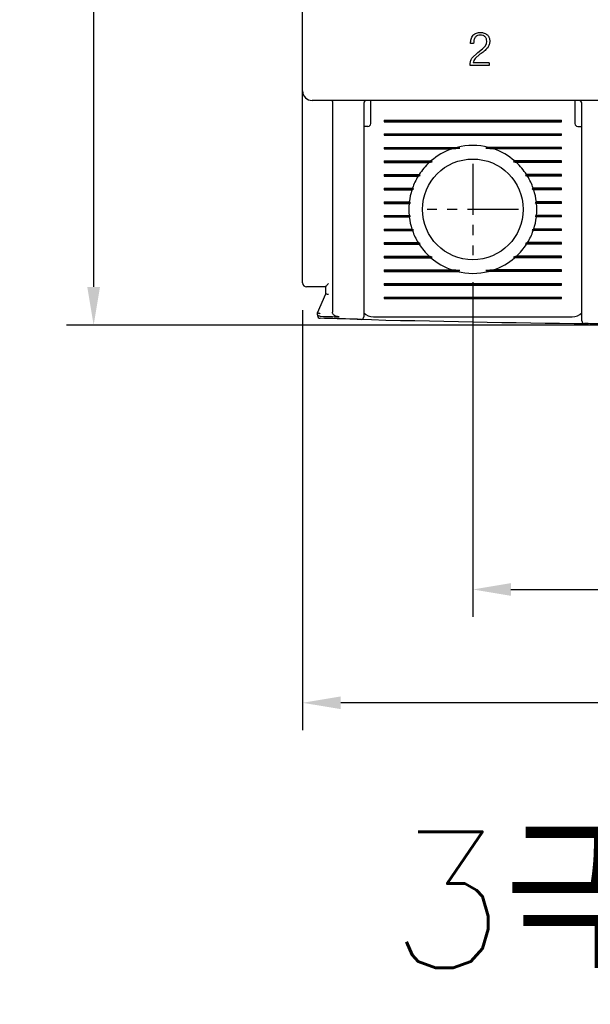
# Model space of a CAD drawing. Extents: x 2148 to 5118, y -907 to 1533.
# Tile 16 of 29: x 4449 to 4491, y 1245 to 1318. Entities that reach past the tile are written whole.
import ezdxf

# ---------------------------------------------------------------- set-up
doc = ezdxf.new("R2010")
doc.units = 0
doc.header["$LTSCALE"] = 3
doc.header["$MEASUREMENT"] = 0
doc.linetypes.add('CENTER', pattern=[2, 1.25, -0.25, 0.25, -0.25])
doc.layers.get('0').update_dxf_attribs({"linetype": 'CONTINUOUS'})
doc.layers.get('Defpoints').update_dxf_attribs({"linetype": 'CONTINUOUS'})
doc.layers.add('cen', color=1, linetype='CENTER')
doc.layers.add('di', color=3, linetype='CONTINUOUS')
doc.styles.add('KIM', font='ROMANS.shx', dxfattribs={"height": 5, "bigfont": 'GSG1.shx'})
doc.styles.get("Standard").update_dxf_attribs({"font": 'romans.shx', "height": 3, "bigfont": 'ghs.shx'})
doc.dimstyles.new('STANDARD$0', dxfattribs={"dimtxt": 5, "dimasz": 5, "dimexe": 1, "dimexo": 2, "dimgap": 2, "dimtad": 1, "dimdec": 4, "dimzin": 12, "dimdsep": 46, "dimtxsty": 'KIM', "dimcen": -1, "dimdle": 0.1, "dimadec": 0, "dimazin": 0, "dimtfac": 1, "dimtdec": 4, "dimtmove": 0, "dimatfit": 3, "dimfxl": 0, "dimtolj": 1, "dimtzin": 0, "dimarcsym": 0})

# ---------------------------------------------------------------- blocks, each defined once
blk = doc.blocks.new('*D39')
at = {"layer": 'Defpoints', "color": 0}
for p in [(4470.111, 1298.207), (4545.111, 1298.107), (4470.111, 1267.351)]:
    blk.add_point(p, dxfattribs=at)
at = {"layer": 'di'}
for p, q in [((4470.111, 1296.207), (4470.111, 1265.351)), ((4545.111, 1296.107), (4545.111, 1265.351)), ((4542.311, 1267.351), (4472.911, 1267.351))]:
    blk.add_line(p, q, dxfattribs=at)
for points in [[(4472.911, 1267.818), (4472.911, 1266.885), (4470.111, 1267.351)], [(4542.311, 1267.818), (4542.311, 1266.885), (4545.111, 1267.351)]]:
    blk.add_solid(points, dxfattribs=at)
at = {"layer": 'di', "insert": (4507.601, 1270.851), "char_height": 3, "attachment_point": 5}
blk.add_mtext('\\A1;75', dxfattribs=at)
blk = doc.blocks.new('*D44')
at = {"layer": 'Defpoints', "color": 0}
for p in [(4470.911, 1393.607), (4454.773, 1295.107), (4507.611, 1295.107)]:
    blk.add_point(p, dxfattribs=at)
at = {"layer": 'di'}
for p, q in [((4468.911, 1393.607), (4452.773, 1393.607)), ((4454.773, 1390.807), (4454.773, 1297.907)), ((4505.611, 1295.107), (4452.773, 1295.107))]:
    blk.add_line(p, q, dxfattribs=at)
for points in [[(4454.306, 1390.807), (4455.239, 1390.807), (4454.773, 1393.607)], [(4454.306, 1297.907), (4455.239, 1297.907), (4454.773, 1295.107)]]:
    blk.add_solid(points, dxfattribs=at)
at = {"layer": 'di', "insert": (4451.273, 1344.707), "char_height": 3, "attachment_point": 5, "rotation": 90}
blk.add_mtext('\\A1;98.5', dxfattribs=at)
blk = doc.blocks.new('*D51')
at = {"layer": 'Defpoints', "color": 0}
for p in [(4482.611, 1300.253), (4532.611, 1300.253), (4532.611, 1275.679)]:
    blk.add_point(p, dxfattribs=at)
at = {"layer": 'di'}
for p, q in [((4482.611, 1298.253), (4482.611, 1273.679)), ((4532.611, 1298.253), (4532.611, 1273.679)), ((4485.411, 1275.679), (4529.811, 1275.679))]:
    blk.add_line(p, q, dxfattribs=at)
for points in [[(4485.411, 1276.145), (4485.411, 1275.212), (4482.611, 1275.679)], [(4529.811, 1276.145), (4529.811, 1275.212), (4532.611, 1275.679)]]:
    blk.add_solid(points, dxfattribs=at)
at = {"layer": 'di', "insert": (4508.031, 1279.179), "char_height": 3, "attachment_point": 5}
blk.add_mtext('\\A1;50', dxfattribs=at)

msp = doc.modelspace()

# ---------------------------------------------------------------- linework, layer by layer
for p, q in [((4470.111, 1312.307), (4470.111, 1374.907)), ((4482.668, 1315.806), (4482.444, 1315.806)), ((4482.983, 1315.133), (4483.326, 1315.394)), ((4483.326, 1315.394), (4483.522, 1315.59)), ((4483.522, 1315.59), (4483.609, 1315.769)), ((4483.609, 1315.769), (4483.629, 1315.968)), ((4482.549, 1314.724), (4482.983, 1315.133)), ((4483.137, 1315.005), (4482.781, 1314.703)), ((4482.415, 1314.172), (4482.412, 1314.243)), ((4483.822, 1314.172), (4482.415, 1314.172)), ((4483.822, 1314.364), (4482.636, 1314.364)), ((4483.822, 1314.364), (4483.822, 1314.172)), ((4470.111, 1311.48), (4470.111, 1312.307)), ((4470.111, 1298.207), (4470.111, 1311.48)), ((4544.411, 1311.607), (4470.811, 1311.607)), ((4472.311, 1311.421), (4472.311, 1311.424)), ((4472.311, 1311.421), (4472.311, 1296.046)), ((4474.611, 1311.407), (4474.611, 1296.606)), ((4475.111, 1311.207), (4475.111, 1311.607)), ((4475.111, 1309.907), (4475.111, 1311.207)), ((4490.111, 1311.607), (4490.111, 1311.207)), ((4490.111, 1311.207), (4490.111, 1309.907)), ((4490.611, 1296.296), (4490.611, 1311.407)), ((4474.911, 1309.707), (4474.611, 1309.707)), ((4476.111, 1310.165), (4489.111, 1310.165)), ((4476.111, 1310.165), (4476.111, 1310.05)), ((4476.111, 1310.107), (4489.111, 1310.107)), ((4476.111, 1310.05), (4489.111, 1310.05)), ((4489.111, 1310.05), (4489.111, 1310.165)), ((4490.311, 1309.707), (4490.611, 1309.707)), ((4476.111, 1309.165), (4489.111, 1309.165)), ((4476.111, 1309.165), (4476.111, 1309.05)), ((4476.111, 1309.107), (4489.111, 1309.107)), ((4476.111, 1309.05), (4489.111, 1309.05)), ((4489.111, 1309.05), (4489.111, 1309.165)), ((4476.111, 1308.165), (4481.464, 1308.165)), ((4476.111, 1308.165), (4476.111, 1308.05)), ((4476.111, 1308.107), (4481.657, 1308.107)), ((4481.076, 1308.05), (4481.657, 1308.107)), ((4481.657, 1308.107), (4481.464, 1308.165)), ((4483.759, 1308.165), (4483.565, 1308.107)), ((4483.565, 1308.107), (4484.146, 1308.05)), ((4489.111, 1308.107), (4483.565, 1308.107)), ((4489.111, 1308.165), (4483.759, 1308.165)), ((4489.111, 1308.05), (4489.111, 1308.165)), ((4476.111, 1308.05), (4481.076, 1308.05)), ((4489.111, 1308.05), (4484.146, 1308.05)), ((4476.111, 1307.165), (4479.54, 1307.165)), ((4476.111, 1307.165), (4476.111, 1307.05)), ((4476.111, 1307.107), (4479.626, 1307.107)), ((4476.111, 1307.05), (4479.411, 1307.05)), ((4479.411, 1307.05), (4479.626, 1307.107)), ((4479.626, 1307.107), (4479.54, 1307.165)), ((4485.683, 1307.165), (4485.596, 1307.107)), ((4485.596, 1307.107), (4485.811, 1307.05)), ((4489.111, 1307.107), (4485.596, 1307.107)), ((4489.111, 1307.165), (4485.683, 1307.165)), ((4489.111, 1307.05), (4485.811, 1307.05)), ((4489.111, 1307.05), (4489.111, 1307.165)), ((4476.111, 1306.165), (4478.668, 1306.165)), ((4476.111, 1306.165), (4476.111, 1306.05)), ((4476.111, 1306.107), (4478.75, 1306.107)), ((4476.111, 1306.05), (4478.596, 1306.05)), ((4478.596, 1306.05), (4478.75, 1306.107)), ((4478.75, 1306.107), (4478.668, 1306.165)), ((4486.554, 1306.165), (4486.473, 1306.107)), ((4486.473, 1306.107), (4486.627, 1306.05)), ((4489.111, 1306.107), (4486.473, 1306.107)), ((4489.111, 1306.165), (4486.554, 1306.165)), ((4489.111, 1306.05), (4486.627, 1306.05)), ((4489.111, 1306.05), (4489.111, 1306.165)), ((4476.111, 1305.165), (4478.177, 1305.165)), ((4476.111, 1305.165), (4476.111, 1305.05)), ((4476.111, 1305.107), (4478.263, 1305.107)), ((4476.111, 1305.05), (4478.138, 1305.05)), ((4478.138, 1305.05), (4478.263, 1305.107)), ((4478.263, 1305.107), (4478.177, 1305.165)), ((4487.046, 1305.165), (4486.96, 1305.107)), ((4486.96, 1305.107), (4487.085, 1305.05)), ((4489.111, 1305.107), (4486.96, 1305.107)), ((4489.111, 1305.165), (4487.046, 1305.165)), ((4489.111, 1305.05), (4487.085, 1305.05)), ((4489.111, 1305.05), (4489.111, 1305.165)), ((4476.111, 1304.165), (4477.945, 1304.165)), ((4476.111, 1304.165), (4476.111, 1304.05)), ((4476.111, 1304.107), (4478.039, 1304.107)), ((4476.111, 1304.05), (4477.932, 1304.05)), ((4477.932, 1304.05), (4478.039, 1304.107)), ((4478.039, 1304.107), (4477.945, 1304.165)), ((4487.278, 1304.165), (4487.184, 1304.107)), ((4487.184, 1304.107), (4487.29, 1304.05)), ((4489.111, 1304.107), (4487.184, 1304.107)), ((4489.111, 1304.165), (4487.278, 1304.165)), ((4489.111, 1304.05), (4487.29, 1304.05)), ((4489.111, 1304.05), (4489.111, 1304.165)), ((4476.111, 1303.165), (4477.932, 1303.165)), ((4476.111, 1303.165), (4476.111, 1303.05)), ((4476.111, 1303.107), (4478.039, 1303.107)), ((4476.111, 1303.05), (4477.945, 1303.05)), ((4478.039, 1303.107), (4477.932, 1303.165)), ((4477.945, 1303.05), (4478.039, 1303.107)), ((4487.29, 1303.165), (4487.184, 1303.107)), ((4487.184, 1303.107), (4487.278, 1303.05)), ((4489.111, 1303.107), (4487.184, 1303.107)), ((4489.111, 1303.05), (4487.278, 1303.05)), ((4489.111, 1303.165), (4487.29, 1303.165)), ((4489.111, 1303.05), (4489.111, 1303.165)), ((4476.111, 1302.165), (4478.138, 1302.165)), ((4476.111, 1302.165), (4476.111, 1302.05)), ((4476.111, 1302.107), (4478.263, 1302.107)), ((4476.111, 1302.05), (4478.177, 1302.05)), ((4478.263, 1302.107), (4478.138, 1302.165)), ((4478.177, 1302.05), (4478.263, 1302.107)), ((4487.085, 1302.165), (4486.96, 1302.107)), ((4486.96, 1302.107), (4487.046, 1302.05)), ((4489.111, 1302.107), (4486.96, 1302.107)), ((4489.111, 1302.05), (4487.046, 1302.05)), ((4489.111, 1302.165), (4487.085, 1302.165)), ((4489.111, 1302.05), (4489.111, 1302.165)), ((4476.111, 1301.165), (4478.596, 1301.165)), ((4476.111, 1301.165), (4476.111, 1301.05)), ((4476.111, 1301.107), (4478.75, 1301.107)), ((4476.111, 1301.05), (4478.668, 1301.05)), ((4478.75, 1301.107), (4478.596, 1301.165)), ((4478.668, 1301.05), (4478.75, 1301.107)), ((4486.627, 1301.165), (4486.473, 1301.107)), ((4486.473, 1301.107), (4486.554, 1301.05)), ((4489.111, 1301.107), (4486.473, 1301.107)), ((4489.111, 1301.05), (4486.554, 1301.05)), ((4489.111, 1301.165), (4486.627, 1301.165)), ((4489.111, 1301.05), (4489.111, 1301.165)), ((4476.111, 1300.165), (4479.411, 1300.165)), ((4476.111, 1300.165), (4476.111, 1300.05)), ((4479.626, 1300.107), (4479.411, 1300.165)), ((4485.811, 1300.165), (4485.596, 1300.107)), ((4489.111, 1300.165), (4485.811, 1300.165)), ((4489.111, 1300.05), (4489.111, 1300.165)), ((4476.111, 1300.107), (4479.626, 1300.107)), ((4476.111, 1300.05), (4479.54, 1300.05)), ((4479.54, 1300.05), (4479.626, 1300.107)), ((4485.596, 1300.107), (4485.683, 1300.05)), ((4489.111, 1300.107), (4485.596, 1300.107)), ((4489.111, 1300.05), (4485.683, 1300.05)), ((4476.111, 1299.165), (4481.076, 1299.165)), ((4476.111, 1299.165), (4476.111, 1299.05)), ((4476.111, 1299.107), (4481.657, 1299.107)), ((4476.111, 1299.05), (4481.464, 1299.05)), ((4481.657, 1299.107), (4481.076, 1299.165)), ((4481.464, 1299.05), (4481.657, 1299.107)), ((4484.146, 1299.165), (4483.565, 1299.107)), ((4483.565, 1299.107), (4483.759, 1299.05)), ((4489.111, 1299.107), (4483.565, 1299.107)), ((4489.111, 1299.05), (4483.759, 1299.05)), ((4489.111, 1299.165), (4484.146, 1299.165)), ((4489.111, 1299.05), (4489.111, 1299.165)), ((4476.111, 1298.165), (4489.111, 1298.165)), ((4476.111, 1298.165), (4476.111, 1298.05)), ((4476.111, 1298.107), (4489.111, 1298.107)), ((4476.111, 1298.05), (4489.111, 1298.05)), ((4489.111, 1298.05), (4489.111, 1298.165)), ((4471.811, 1297.907), (4470.811, 1297.907)), ((4471.211, 1296.007), (4471.811, 1297.407)), ((4471.811, 1297.407), (4471.811, 1297.915)), ((4471.811, 1297.407), (4471.811, 1297.407)), ((4476.111, 1297.165), (4489.111, 1297.165)), ((4476.111, 1297.165), (4476.111, 1297.05)), ((4476.111, 1297.107), (4489.111, 1297.107)), ((4476.111, 1297.05), (4489.111, 1297.05)), ((4489.111, 1297.05), (4489.111, 1297.165)), ((4471.211, 1296.007), (4471.211, 1296.007)), ((4471.211, 1295.883), (4471.211, 1296.007)), ((4471.411, 1295.751), (4471.407, 1295.751)), ((4475.311, 1295.707), (4489.911, 1295.707))]:
    msp.add_line(p, q)
msp.add_circle((4482.611, 1303.607), 3.7)
for centre, radius, start, end in [((4470.811, 1312.307), 0.7, 180, 270), ((4474.811, 1311.407), 0.2, 90, 180), ((4490.411, 1311.407), 0.2, 0, 90), ((4474.911, 1309.907), 0.2, 270, 0), ((4490.311, 1309.907), 0.2, 180, 270), ((4482.611, 1303.607), 4.7, 75.86684, 104.13316), ((4482.611, 1303.607), 4.7, 109.06252, 130.80264), ((4482.611, 1303.607), 4.7, 49.19736, 70.93748), ((4482.611, 1303.607), 4.7, 132.9123, 147.03006), ((4482.611, 1303.607), 4.7, 32.96994, 47.0877), ((4482.611, 1303.607), 4.7, 148.69251, 160.64423), ((4482.611, 1303.607), 4.7, 19.35577, 31.30749), ((4482.611, 1303.607), 4.7, 162.1296, 173.18482), ((4482.611, 1303.607), 4.7, 6.81518, 17.8704), ((4482.611, 1303.607), 4.7, 174.60054, 185.39946), ((4482.611, 1303.607), 4.7, 354.60054, 5.39946), ((4482.611, 1303.607), 4.7, 186.81518, 197.8704), ((4482.611, 1303.607), 4.7, 342.1296, 353.18482), ((4482.611, 1303.607), 4.7, 199.35577, 211.30749), ((4482.611, 1303.607), 4.7, 328.69251, 340.64423), ((4482.611, 1303.607), 4.7, 212.96994, 227.0877), ((4482.611, 1303.607), 4.7, 312.9123, 327.03006), ((4482.611, 1303.607), 4.7, 229.19736, 250.93748), ((4482.611, 1303.607), 4.7, 289.06252, 310.80264), ((4482.611, 1303.607), 4.7, 255.86684, 284.13316), ((4470.411, 1298.207), 0.3, 180, 270), ((4471.411, 1295.802), 0.2, 180, 268.43445), ((4475.311, 1296.707), 1, 225.47936, 270), ((4489.911, 1296.707), 1, 270, 314.63434), ((4507.611, 2620.317), 1325.21, 268.551465, 269.2866), ((4474.411, 1295.723), 0.2, 268.56422, 0), ((4490.811, 1295.414), 0.2, 180, 269.27352)]:
    msp.add_arc(centre, radius, start, end)
for points, knots in [([(4482.444, 1315.806), (4482.452, 1315.912), (4482.465, 1316.071), (4482.539, 1316.272), (4482.603, 1316.356), (4482.635, 1316.399)], [0, 0, 0, 0, 0.501075, 0.750315, 1, 1, 1, 1]), ([(4482.635, 1316.399), (4482.671, 1316.432), (4482.743, 1316.5), (4482.923, 1316.59), (4483.073, 1316.601), (4483.173, 1316.607)], [0, 0, 0, 0, 0.24948, 0.49847, 1, 1, 1, 1]), ([(4482.786, 1316.26), (4482.765, 1316.227), (4482.722, 1316.16), (4482.676, 1316.006), (4482.671, 1315.886), (4482.668, 1315.806)], [0, 0, 0, 0, 0.248611, 0.497696, 1, 1, 1, 1]), ([(4483.164, 1316.415), (4483.093, 1316.41), (4482.987, 1316.403), (4482.86, 1316.337), (4482.811, 1316.286), (4482.786, 1316.26)], [0, 0, 0, 0, 0.5002106, 0.7494719, 1, 1, 1, 1]), ([(4483.515, 1316.291), (4483.491, 1316.312), (4483.443, 1316.354), (4483.324, 1316.405), (4483.228, 1316.411), (4483.164, 1316.415)], [0, 0, 0, 0, 0.250075, 0.499353, 1, 1, 1, 1]), ([(4483.173, 1316.607), (4483.265, 1316.601), (4483.404, 1316.591), (4483.575, 1316.516), (4483.644, 1316.455), (4483.679, 1316.425)], [0, 0, 0, 0, 0.499846, 0.749206, 1, 1, 1, 1]), ([(4483.629, 1315.968), (4483.626, 1316.027), (4483.62, 1316.116), (4483.573, 1316.225), (4483.534, 1316.269), (4483.515, 1316.291)], [0, 0, 0, 0, 0.499693, 0.748778, 1, 1, 1, 1]), ([(4483.679, 1316.425), (4483.707, 1316.393), (4483.763, 1316.331), (4483.838, 1316.179), (4483.848, 1316.053), (4483.854, 1315.968)], [0, 0, 0, 0, 0.250219, 0.499608, 1, 1, 1, 1]), ([(4483.706, 1315.485), (4483.62, 1315.395), (4483.448, 1315.214), (4483.241, 1315.075), (4483.137, 1315.005)], [0, 0, 0, 0, 0.499469, 1, 1, 1, 1]), ([(4483.854, 1315.968), (4483.849, 1315.881), (4483.841, 1315.708), (4483.75, 1315.559), (4483.706, 1315.485)], [0, 0, 0, 0, 0.502916, 1, 1, 1, 1]), ([(4482.412, 1314.243), (4482.417, 1314.329), (4482.426, 1314.499), (4482.508, 1314.649), (4482.549, 1314.724)], [0, 0, 0, 0, 0.502014, 1, 1, 1, 1]), ([(4482.781, 1314.703), (4482.743, 1314.652), (4482.668, 1314.55), (4482.647, 1314.426), (4482.636, 1314.364)], [0, 0, 0, 0, 0.502511, 1, 1, 1, 1]), ([(4472.258, 1311.607), (4472.258, 1311.607), (4472.261, 1311.607), (4472.27, 1311.604), (4472.284, 1311.586), (4472.298, 1311.545), (4472.308, 1311.489), (4472.31, 1311.445), (4472.311, 1311.424)], [0, 0, 0, 0, 0.013213, 0.11534, 0.344004, 0.565228, 0.782542, 1, 1, 1, 1]), ([(4471.811, 1297.915), (4471.814, 1297.922), (4471.819, 1297.938), (4471.858, 1297.988), (4471.922, 1298.067), (4471.98, 1298.135), (4472.011, 1298.172), (4472.011, 1298.173)], [0, 0, 0, 0, 0.166463, 0.370417, 0.654058, 0.991867, 1, 1, 1, 1]), ([(4470.811, 1297.907), (4470.783, 1297.907), (4470.709, 1297.907), (4470.597, 1297.907), (4470.494, 1297.907), (4470.425, 1297.907), (4470.416, 1297.907), (4470.411, 1297.907)], [0, 0, 0, 0, 0.136761, 0.351246, 0.567071, 0.783547, 1, 1, 1, 1]), ([(4472.011, 1297.343), (4472.01, 1297.344), (4471.994, 1297.347), (4471.956, 1297.355), (4471.901, 1297.369), (4471.851, 1297.384), (4471.818, 1297.398), (4471.813, 1297.404), (4471.811, 1297.407)], [0, 0, 0, 0, 0.0143033, 0.1552665, 0.3704072, 0.5814984, 0.7907165, 1, 1, 1, 1]), ([(4474.611, 1296.606), (4474.611, 1296.572), (4474.611, 1296.427), (4474.611, 1296.183), (4474.611, 1295.929), (4474.611, 1295.757), (4474.611, 1295.734), (4474.611, 1295.723)], [0, 0, 0, 0, 0.071704, 0.303853, 0.535929, 0.767964, 1, 1, 1, 1]), ([(4471.411, 1295.943), (4471.41, 1295.943), (4471.394, 1295.946), (4471.356, 1295.954), (4471.301, 1295.968), (4471.251, 1295.984), (4471.218, 1295.998), (4471.213, 1296.004), (4471.211, 1296.007)], [0, 0, 0, 0, 0.014306, 0.155256, 0.370396, 0.58149, 0.790712, 1, 1, 1, 1]), ([(4471.407, 1295.751), (4471.386, 1295.753), (4471.345, 1295.756), (4471.29, 1295.775), (4471.246, 1295.803), (4471.218, 1295.84), (4471.211, 1295.868), (4471.211, 1295.882), (4471.211, 1295.883)], [0, 0, 0, 0, 0.187029, 0.373742, 0.568779, 0.784584, 0.990806, 1, 1, 1, 1]), ([(4472.795, 1295.714), (4472.711, 1295.723), (4472.582, 1295.736), (4472.435, 1295.815), (4472.356, 1295.894), (4472.317, 1295.973), (4472.313, 1296.024), (4472.311, 1296.046)], [0, 0, 0, 0, 0.386149, 0.595901, 0.764075, 0.898709, 1, 1, 1, 1]), ([(4490.611, 1295.414), (4490.611, 1295.415), (4490.611, 1295.42), (4490.611, 1295.492), (4490.611, 1295.688), (4490.611, 1295.965), (4490.611, 1296.185), (4490.611, 1296.296)], [0, 0, 0, 0, 0.070956, 0.303199, 0.535461, 0.76773, 1, 1, 1, 1]), ([(4474.406, 1295.524), (4474.235, 1295.528), (4473.234, 1295.553), (4472.234, 1295.58), (4471.406, 1295.602)], [0, 0, 0, 0, 0.171722, 1, 1, 1, 1]), ([(4471.411, 1295.751), (4471.711, 1295.743), (4472.173, 1295.731), (4472.634, 1295.718), (4472.795, 1295.714)], [0, 0, 0, 0, 0.6504977, 1, 1, 1, 1]), ([(4493.809, 1295.179), (4492.982, 1295.188), (4491.982, 1295.199), (4490.981, 1295.212), (4490.809, 1295.214)], [0, 0, 0, 0, 0.827381, 1, 1, 1, 1])]:
    msp.add_open_spline(points, degree=3, knots=knots)
at = {"layer": 'cen'}
for p, q in [((4482.611, 1306.962), (4482.611, 1300.253)), ((4485.966, 1303.607), (4479.256, 1303.607))]:
    msp.add_line(p, q, dxfattribs=at)

# ---------------------------------------------------------------- texts
at = {"layer": 'di', "insert": (4476.453, 1257.87), "char_height": 10, "width": 116.39597, "attachment_point": 1}
msp.add_mtext('{\\Fromans,hgs|c129;3극(Pole)}', dxfattribs=at)

# ---------------------------------------------------------------- dimensions: what is measured, and where the dimension line sits
at = {"layer": 'di'}
dim = msp.add_linear_dim(base=(4454.773, 1295.107), p1=(4470.911, 1393.607), p2=(4507.611, 1295.107), angle=90, dimstyle='STANDARD$0', override={"dimtxt": 3, "dimasz": 2.8, "dimexe": 2, "dimdec": 2, "dimzin": 8, "dimtxsty": 'Standard', "dimcen": 0, "dimclrd": 256, "dimclre": 256, "dimclrt": 256, "dimadec": 2, "dimazin": 2, "dimtfac": 0.6, "dimtdec": 2, "dimtzin": 8, "dimlwd": 65535, "dimlwe": 65535, "dimarcsym": 1}, dxfattribs=at)
dim.commit()
dim.dimension.update_dxf_attribs({"geometry": '*D44', "text_midpoint": (4454.773, 1344.707), "dimtype": 160})
for base, p1, p2, picture, middle in [((4532.611, 1275.679), (4482.611, 1300.253), (4532.611, 1300.253), '*D51', (4508.031, 1275.679)), ((4470.111, 1267.351), (4545.111, 1298.107), (4470.111, 1298.207), '*D39', (4507.601, 1267.351))]:
    dim = msp.add_linear_dim(base=base, p1=p1, p2=p2, dimstyle='STANDARD$0', override={"dimtxt": 3, "dimasz": 2.8, "dimexe": 2, "dimdec": 2, "dimzin": 8, "dimtxsty": 'Standard', "dimcen": 0, "dimclrd": 256, "dimclre": 256, "dimclrt": 256, "dimadec": 2, "dimazin": 2, "dimtfac": 0.6, "dimtdec": 2, "dimtzin": 8, "dimlwd": 65535, "dimlwe": 65535, "dimarcsym": 1}, dxfattribs=at)
    dim.commit()
    dim.dimension.update_dxf_attribs({"geometry": picture, "text_midpoint": middle, "dimtype": 160})

doc.saveas('drawing.dxf')
